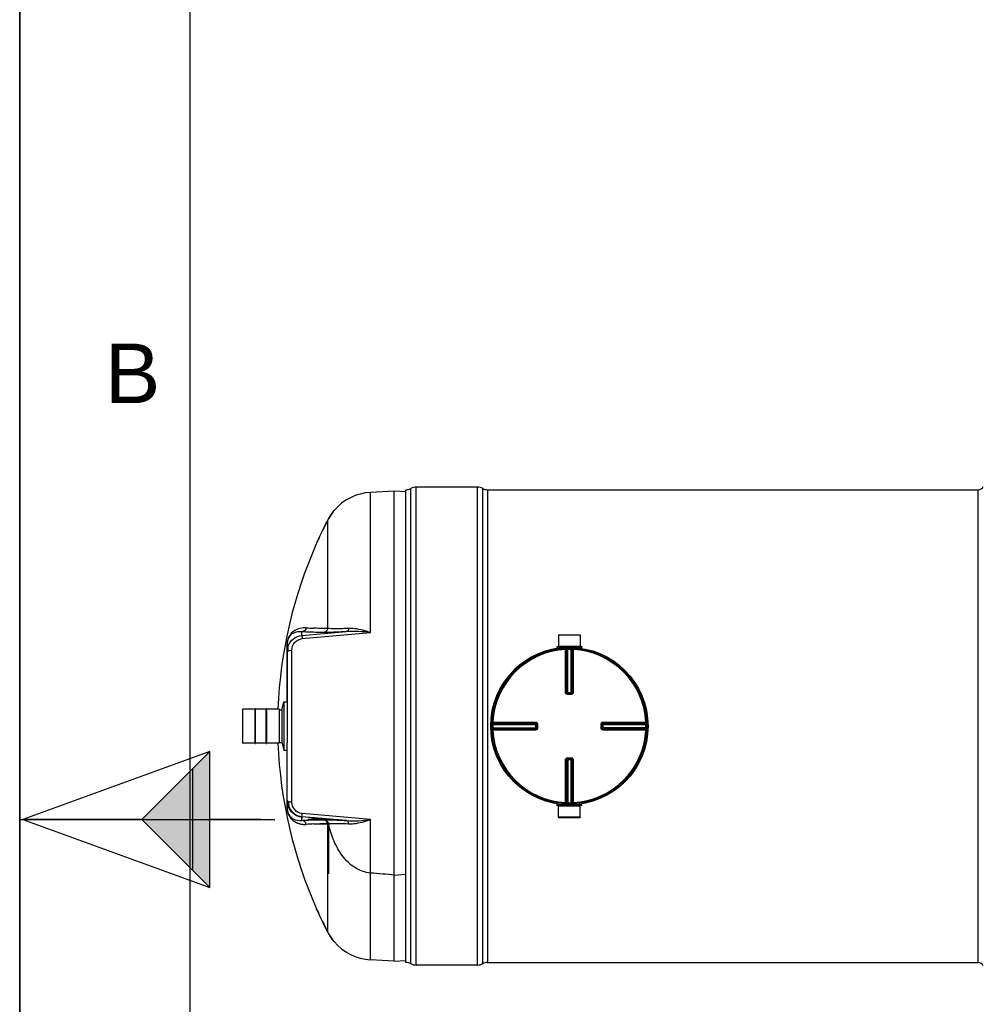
# Model space of a CAD drawing. Header units: millimetres. Extents: x 0 to 297, y 0 to 210.
# Tile 2 of 31: x 0 to 57, y 94 to 152. Entities that reach past the tile are written whole.
import ezdxf

# ---------------------------------------------------------------- set-up
doc = ezdxf.new("R2010")
doc.units = ezdxf.units.MM
doc.header["$LTSCALE"] = 16.335
doc.layers.get('0').update_dxf_attribs({"linetype": 'CONTINUOUS'})
for name, color, linetype in [('01_GLOBAL', 7, 'CONTINUOUS'), ('08_SURFACES', 7, 'CONTINUOUS'), ('AXES_REF', 7, 'CONTINUOUS')]:
    doc.layers.add(name, color=color, linetype=linetype)
doc.styles.add('TEXTSTYLE_2', font='arial.ttf')

# ---------------------------------------------------------------- blocks, each defined once
blk = doc.blocks.new('MARGEA4_BL0', base_point=(148.514, 105.014))
at = {"color": 7, "linetype": 'Continuous'}
for p, q in [((0.014, 0.014), (0.014, 210.014)), ((0.014, 0.014), (0.014, 210.014)), ((0.014, 210.014), (0.014, 0.014)), ((10.014, 200.014), (10.014, 10.014)), ((0.014, 105.014), (15.014, 105.014))]:
    blk.add_line(p, q, dxfattribs=at)
at = {"color": 7, "linetype": 'Continuous', "style": 'TEXTSTYLE_2', "oblique": 0.00002}
blk.add_text('B', height=3.5, dxfattribs=at).set_placement((5.014, 129.514))
blk = doc.blocks.new('REPERE_ORIENTATION_BL2', base_point=(7.192, 105.016))
at = {"color": 7, "linetype": 'Continuous'}
for p, q in [((11.192, 109.016), (0.192, 105.016)), ((7.192, 105.016), (11.192, 109.016)), ((11.192, 101.016), (11.192, 109.016)), ((10.192, 102.016), (10.192, 108.016)), ((0.192, 105.016), (11.192, 101.016)), ((7.192, 105.016), (0.192, 105.016)), ((7.192, 105.016), (11.192, 101.016)), ((14.192, 105.016), (11.192, 105.016))]:
    blk.add_line(p, q, dxfattribs=at)
blk.add_solid([(11.192, 109.016), (7.192, 105.016), (11.192, 101.016)], dxfattribs=at)

msp = doc.modelspace()

# ---------------------------------------------------------------- linework, layer by layer
at = {"color": 7, "linetype": 'Continuous'}
for p, q in [((0, 0), (0, 210)), ((22.046, 124.332), (20.648, 124.259)), ((22.046, 96.683), (22.046, 124.332)), ((22.732, 124.296), (22.046, 124.332)), ((22.732, 96.599), (22.732, 124.416)), ((26.939, 124.567), (23.333, 124.567)), ((27.54, 124.416), (56.392, 124.416)), ((15.735, 115.313), (15.735, 111.484)), ((15.795, 114.953), (15.795, 115.308)), ((31.715, 115.875), (31.718, 115.214)), ((31.715, 115.875), (32.983, 115.875)), ((32.983, 115.875), (32.98, 115.214)), ((31.609, 115.184), (31.609, 115.136)), ((31.609, 115.184), (33.088, 115.184)), ((31.609, 115.136), (33.088, 115.136)), ((31.718, 115.214), (31.748, 115.184)), ((31.718, 115.214), (32.98, 115.214)), ((31.718, 115.13), (31.718, 115.093)), ((32.98, 115.214), (32.95, 115.184)), ((32.98, 115.13), (32.98, 115.093)), ((33.088, 115.184), (33.088, 115.136)), ((32.237, 112.433), (32.231, 112.433)), ((32.237, 112.433), (32.461, 112.433)), ((32.467, 112.433), (32.461, 112.433)), ((13.115, 111.505), (13.115, 109.51)), ((13.854, 109.48), (13.854, 111.535)), ((13.854, 111.535), (13.878, 111.535)), ((13.878, 109.48), (13.878, 111.535)), ((14.515, 109.48), (14.515, 111.535)), ((14.515, 111.535), (14.539, 111.535)), ((14.539, 109.48), (14.539, 111.535)), ((15.278, 111.505), (15.278, 109.51)), ((15.278, 111.469), (15.446, 111.469)), ((15.446, 109.509), (15.446, 111.507)), ((30.423, 110.626), (30.423, 110.625)), ((30.423, 110.625), (30.423, 110.62)), ((30.423, 110.62), (30.423, 110.395)), ((30.423, 110.395), (30.423, 110.39)), ((30.423, 110.39), (30.423, 110.39)), ((34.274, 110.62), (34.274, 110.625)), ((34.274, 110.395), (34.274, 110.62)), ((34.274, 110.39), (34.274, 110.395)), ((15.278, 109.546), (15.446, 109.546)), ((15.735, 105.704), (15.735, 109.531)), ((13.854, 109.48), (13.878, 109.48)), ((14.515, 109.48), (14.539, 109.48)), ((32.231, 108.582), (32.237, 108.582)), ((32.461, 108.582), (32.237, 108.582)), ((32.461, 108.582), (32.467, 108.582)), ((31.609, 105.831), (31.609, 105.879)), ((33.088, 105.879), (31.609, 105.879)), ((33.088, 105.831), (31.609, 105.831)), ((31.715, 105.14), (31.718, 105.801)), ((31.718, 105.885), (31.718, 105.923)), ((31.718, 105.801), (31.748, 105.831)), ((32.98, 105.801), (31.718, 105.801)), ((32.98, 105.801), (32.95, 105.831)), ((32.98, 105.885), (32.98, 105.923)), ((32.983, 105.14), (32.98, 105.801)), ((33.088, 105.831), (33.088, 105.879)), ((17.821, 105.058), (16.618, 105.163)), ((32.983, 105.14), (31.715, 105.14)), ((22.046, 101.745), (22.732, 101.801)), ((22.046, 101.745), (22.732, 101.801)), ((22.046, 96.683), (20.648, 96.756)), ((22.046, 96.683), (22.73, 96.719)), ((26.939, 96.448), (23.333, 96.448)), ((27.54, 96.599), (56.392, 96.599))]:
    msp.add_line(p, q, dxfattribs=at)
at = {"color": 9, "linetype": 'Continuous'}
for p, q in [((20.648, 116.01), (20.648, 124.259)), ((23.015, 96.528), (23.015, 124.487)), ((23.333, 96.448), (23.333, 124.567)), ((26.939, 96.448), (26.939, 124.567)), ((27.257, 96.528), (27.257, 124.487)), ((27.54, 124.416), (27.54, 96.599)), ((16.613, 115.84), (19.241, 116.068)), ((16.613, 115.84), (16.613, 116.055)), ((16.624, 115.655), (20.648, 116.01)), ((17.321, 116.267), (17.295, 116.268)), ((15.729, 115.254), (15.729, 111.928)), ((16.02, 106.044), (16.02, 114.971)), ((31.718, 115.13), (32.117, 115.13)), ((32.112, 115.07), (32.115, 115.011)), ((32.115, 112.494), (32.115, 115.011)), ((32.175, 112.493), (32.175, 115.01)), ((32.192, 115.011), (32.192, 112.492)), ((32.25, 115.075), (32.252, 115.016)), ((32.252, 112.433), (32.252, 115.016)), ((32.447, 115.075), (32.446, 115.016)), ((32.446, 112.433), (32.446, 115.016)), ((32.506, 112.492), (32.506, 115.011)), ((32.523, 115.01), (32.523, 112.493)), ((32.58, 115.13), (32.98, 115.13)), ((32.585, 115.07), (32.582, 115.011)), ((32.582, 115.011), (32.582, 112.494)), ((32.175, 112.493), (32.192, 112.492)), ((32.237, 112.374), (32.237, 112.433)), ((32.252, 112.491), (32.446, 112.491)), ((32.461, 112.374), (32.461, 112.433)), ((32.506, 112.492), (32.523, 112.493)), ((32.349, 112.374), (32.237, 112.374)), ((32.461, 112.374), (32.349, 112.374)), ((13.121, 111.511), (13.121, 109.504)), ((15.272, 111.511), (15.272, 109.504)), ((27.787, 110.744), (27.845, 110.741)), ((27.845, 110.741), (30.363, 110.741)), ((27.845, 110.741), (27.948, 110.741)), ((27.846, 110.664), (30.365, 110.664)), ((27.847, 110.681), (30.363, 110.681)), ((30.365, 110.664), (30.363, 110.681)), ((34.334, 110.681), (34.333, 110.664)), ((34.333, 110.664), (36.852, 110.664)), ((34.334, 110.681), (36.851, 110.681)), ((34.335, 110.741), (36.852, 110.741)), ((36.911, 110.744), (36.852, 110.741)), ((27.782, 110.606), (27.84, 110.605)), ((27.782, 110.409), (27.84, 110.41)), ((27.787, 110.271), (27.845, 110.274)), ((27.84, 110.605), (30.423, 110.605)), ((27.84, 110.41), (30.423, 110.41)), ((30.363, 110.274), (27.845, 110.274)), ((30.365, 110.351), (27.846, 110.351)), ((30.363, 110.334), (27.847, 110.334)), ((29.575, 110.274), (29.51, 110.274)), ((29.837, 110.274), (29.704, 110.274)), ((30.363, 110.334), (30.365, 110.351)), ((30.365, 110.605), (30.365, 110.41)), ((30.483, 110.62), (30.423, 110.62)), ((30.483, 110.395), (30.423, 110.395)), ((30.483, 110.62), (30.483, 110.395)), ((34.215, 110.62), (34.274, 110.62)), ((34.215, 110.395), (34.215, 110.62)), ((34.215, 110.395), (34.274, 110.395)), ((34.274, 110.605), (36.857, 110.605)), ((36.857, 110.41), (34.274, 110.41)), ((34.332, 110.41), (34.332, 110.605)), ((34.333, 110.351), (34.334, 110.334)), ((36.852, 110.351), (34.333, 110.351)), ((36.851, 110.334), (34.334, 110.334)), ((36.852, 110.274), (34.335, 110.274)), ((36.911, 110.271), (36.852, 110.274)), ((36.916, 110.606), (36.857, 110.605)), ((36.916, 110.409), (36.857, 110.41)), ((15.729, 109.087), (15.729, 105.753)), ((32.115, 106.004), (32.115, 108.521)), ((32.192, 108.523), (32.175, 108.522)), ((32.175, 106.005), (32.175, 108.522)), ((32.192, 108.523), (32.192, 106.005)), ((32.237, 108.642), (32.237, 108.582)), ((32.237, 108.642), (32.349, 108.642)), ((32.252, 108.582), (32.252, 105.999)), ((32.446, 108.524), (32.252, 108.524)), ((32.349, 108.642), (32.461, 108.642)), ((32.446, 105.999), (32.446, 108.582)), ((32.461, 108.642), (32.461, 108.582)), ((32.506, 106.005), (32.506, 108.523)), ((32.523, 108.522), (32.506, 108.523)), ((32.523, 108.522), (32.523, 106.005)), ((32.582, 108.521), (32.582, 106.004)), ((15.732, 105.672), (15.732, 105.665)), ((32.117, 105.885), (31.718, 105.885)), ((32.112, 105.946), (32.115, 106.004)), ((32.25, 105.94), (32.252, 105.999)), ((32.447, 105.94), (32.446, 105.999)), ((32.98, 105.885), (32.58, 105.885)), ((32.585, 105.946), (32.582, 106.004)), ((16.613, 104.96), (16.613, 105.175)), ((19.241, 104.947), (16.613, 105.175)), ((16.618, 105.067), (16.618, 105.163)), ((20.648, 105.005), (16.624, 105.36)), ((20.648, 96.756), (20.648, 105.005)), ((17.295, 104.747), (17.32, 104.748)), ((18.19, 101.807), (18.19, 104.691)), ((20.651, 99.708), (20.651, 101.86))]:
    msp.add_line(p, q, dxfattribs=at)
for points in [[(15.729, 115.254), (15.73, 115.26), (15.731, 115.266), (15.732, 115.272), (15.733, 115.278), (15.734, 115.284), (15.734, 115.29), (15.735, 115.296), (15.735, 115.302), (15.735, 115.308)], [(28.239, 110.741), (28.33, 110.741), (28.419, 110.741), (28.506, 110.741), (28.589, 110.741), (28.671, 110.741), (28.75, 110.741), (28.826, 110.741), (28.901, 110.741), (28.974, 110.741), (29.045, 110.741), (29.114, 110.741), (29.182, 110.741), (29.249, 110.741), (29.316, 110.741)], [(29.771, 110.741), (29.838, 110.741), (29.906, 110.741)], [(29.976, 110.741), (30.048, 110.741), (30.123, 110.741), (30.2, 110.741), (30.28, 110.741), (30.363, 110.741)], [(29.249, 110.274), (29.182, 110.274), (29.114, 110.274), (29.044, 110.274), (28.973, 110.274), (28.901, 110.274), (28.826, 110.274), (28.749, 110.274), (28.67, 110.274), (28.589, 110.274), (28.505, 110.274), (28.419, 110.274), (28.33, 110.274), (28.238, 110.274), (28.144, 110.274), (28.047, 110.274), (27.948, 110.274)], [(29.445, 110.274), (29.381, 110.274), (29.315, 110.274)], [(30.363, 110.274), (30.28, 110.274), (30.2, 110.274), (30.122, 110.274), (30.048, 110.274), (29.976, 110.274), (29.906, 110.274), (29.837, 110.274)], [(15.729, 105.761), (15.73, 105.755), (15.731, 105.749), (15.732, 105.743), (15.733, 105.737), (15.734, 105.731), (15.734, 105.725), (15.735, 105.719), (15.735, 105.713), (15.735, 105.707)], [(15.729, 105.753), (15.729, 105.746), (15.729, 105.738), (15.729, 105.731), (15.729, 105.723), (15.73, 105.716), (15.73, 105.708), (15.73, 105.701), (15.731, 105.694), (15.731, 105.686), (15.731, 105.679), (15.732, 105.672)], [(15.732, 105.665), (15.733, 105.658), (15.733, 105.65), (15.734, 105.643), (15.734, 105.636), (15.735, 105.629), (15.736, 105.621), (15.737, 105.614), (15.737, 105.606), (15.738, 105.599), (15.739, 105.591), (15.74, 105.584), (15.741, 105.576), (15.742, 105.569), (15.743, 105.561), (15.744, 105.554), (15.746, 105.546), (15.747, 105.538), (15.748, 105.529), (15.75, 105.521), (15.752, 105.512), (15.753, 105.504), (15.755, 105.495), (15.757, 105.487), (15.759, 105.479), (15.761, 105.47), (15.762, 105.463), (15.764, 105.455), (15.766, 105.448), (15.768, 105.441), (15.77, 105.435), (15.771, 105.428), (15.773, 105.422), (15.775, 105.417), (15.776, 105.411), (15.778, 105.406), (15.779, 105.4), (15.781, 105.395), (15.783, 105.39), (15.784, 105.386), (15.786, 105.381), (15.787, 105.376), (15.789, 105.371), (15.791, 105.366), (15.792, 105.362), (15.794, 105.357), (15.796, 105.352), (15.798, 105.347), (15.8, 105.342), (15.802, 105.337), (15.803, 105.332), (15.805, 105.327), (15.807, 105.322), (15.809, 105.317), (15.811, 105.312), (15.814, 105.308), (15.816, 105.303), (15.818, 105.298), (15.82, 105.293), (15.822, 105.289), (15.824, 105.284), (15.826, 105.279), (15.829, 105.274), (15.831, 105.269), (15.834, 105.264), (15.836, 105.259), (15.839, 105.254), (15.841, 105.249), (15.844, 105.244), (15.847, 105.239), (15.85, 105.233), (15.852, 105.228), (15.855, 105.223), (15.859, 105.217), (15.862, 105.211), (15.865, 105.206), (15.869, 105.2), (15.872, 105.194), (15.876, 105.188), (15.879, 105.182), (15.883, 105.176), (15.887, 105.17), (15.892, 105.164), (15.896, 105.157), (15.9, 105.151), (15.905, 105.144), (15.91, 105.137), (15.915, 105.131), (15.92, 105.124), (15.925, 105.117), (15.931, 105.109), (15.937, 105.102), (15.943, 105.095), (15.949, 105.087), (15.955, 105.079), (15.962, 105.072), (15.969, 105.064), (15.976, 105.056), (15.984, 105.048), (15.992, 105.039), (16, 105.031), (16.008, 105.022), (16.017, 105.014), (16.027, 105.005), (16.037, 104.996), (16.047, 104.987), (16.058, 104.977), (16.069, 104.968), (16.081, 104.958), (16.093, 104.948), (16.106, 104.938), (16.12, 104.928), (16.134, 104.918), (16.149, 104.908), (16.164, 104.899), (16.179, 104.889), (16.196, 104.879), (16.212, 104.869), (16.23, 104.859), (16.248, 104.85), (16.267, 104.84), (16.286, 104.831), (16.306, 104.822), (16.327, 104.813), (16.349, 104.804), (16.372, 104.795), (16.395, 104.787), (16.42, 104.779), (16.447, 104.771), (16.474, 104.763), (16.502, 104.756), (16.532, 104.75), (16.563, 104.744), (16.596, 104.738), (16.63, 104.733), (16.665, 104.729), (16.702, 104.727), (16.741, 104.725), (16.782, 104.724), (16.824, 104.724), (16.868, 104.726)]]:
    msp.add_lwpolyline(points, dxfattribs=at)
at = {"color": 7, "linetype": 'Continuous'}
msp.add_circle((32.349, 110.508), 4.568, dxfattribs=at)
for centre, radius, start, end in [((20.805, 121.258), 3.005, 93, 139.98306), ((22.732, 125.017), 0.601, 270, 298.07249), ((23.333, 123.89), 0.676, 90, 118.07249), ((26.939, 123.89), 0.676, 61.92751, 90), ((27.54, 125.017), 0.601, 241.92751, 270), ((32.349, 110.508), 4.628, 97.83747, 181.25868), ((31.712, 115.13), 0.00601, 0, 90), ((32.986, 115.13), 0.00601, 90, 180), ((13.121, 111.505), 0.00601, 90, 180), ((15.272, 111.505), 0.00601, 0, 90), ((32.349, 110.508), 4.628, 358.74132, 1.25868), ((13.121, 109.51), 0.00601, 180, 270), ((15.272, 109.51), 0.00601, 270, 360), ((31.712, 105.885), 0.00601, 270, 360), ((32.986, 105.885), 0.00601, 180, 270), ((41.569, 110.508), 24.092, 193.75823, 193.97177), ((20.805, 99.757), 3.005, 220.01694, 267), ((22.732, 95.998), 0.601, 61.92751, 90), ((23.333, 97.125), 0.676, 241.92751, 270), ((26.939, 97.125), 0.676, 270, 298.07249), ((27.54, 95.998), 0.601, 90, 118.07249)]:
    msp.add_arc(centre, radius, start, end, dxfattribs=at)
at = {"color": 9, "linetype": 'Continuous'}
for centre, radius, start, end in [((17.875, 132.524), 16.267, 266.45068, 267.95535), ((17.133, 115.254), 1.404, 179.25643, 179.74578), ((17.108, 115.254), 1.379, 179.74654, 179.99977), ((32.349, 110.508), 4.51, 92.96745, 177.03255), ((32.408, 110.509), 4.507, 92.75322, 92.96811), ((32.349, 110.511), 4.507, 90.00002, 91.23597), ((32.349, 110.511), 4.507, 88.76403, 89.99998), ((32.289, 110.509), 4.507, 87.03189, 87.24678), ((32.349, 110.508), 4.51, 2.96745, 87.03255), ((32.236, 112.496), 0.0625, 253.23112, 258.82655), ((32.237, 112.497), 0.0641, 258.82476, 265.06877), ((32.252, 117.53), 5.038, 269.8492, 269.99939), ((32.446, 117.53), 5.039, 270.0006, 270.14843), ((32.445, 112.493), 0.0617, 285.34076, 292.57898), ((32.445, 112.493), 0.0617, 292.5652, 299.81393), ((32.348, 110.448), 4.508, 177.03191, 177.24676), ((32.349, 110.448), 4.508, 2.75324, 2.96809), ((32.346, 110.508), 4.507, 178.76416, 181.23584), ((32.349, 110.508), 4.51, 182.96745, 267.03255), ((32.348, 110.567), 4.508, 182.75324, 182.96809), ((25.327, 110.605), 5.038, 0.00061, 0.1508), ((25.327, 110.41), 5.039, 359.85157, 359.9994), ((30.363, 110.411), 0.0617, 330.18606, 337.4348), ((30.363, 110.411), 0.0617, 337.42102, 344.65924), ((30.359, 110.396), 0.064, 345.04344, 349.82869), ((30.361, 110.396), 0.0625, 349.8255, 354.46856), ((30.364, 110.411), 0.0606, 344.66589, 348.01548), ((32.349, 110.508), 4.51, 272.96745, 357.03255), ((34.338, 110.62), 0.0641, 168.82476, 175.06877), ((34.337, 110.62), 0.0625, 163.23112, 168.82655), ((34.335, 110.604), 0.0617, 157.42102, 164.65924), ((34.334, 110.604), 0.0617, 150.18606, 157.4348), ((39.371, 110.605), 5.039, 179.85157, 179.9994), ((39.371, 110.41), 5.038, 180.00061, 180.1508), ((32.349, 110.567), 4.508, 357.03191, 357.24676), ((32.351, 110.508), 4.507, 358.76416, 1.23584), ((32.252, 108.522), 0.0617, 112.5652, 119.81393), ((32.253, 108.522), 0.0617, 105.34076, 112.57898), ((32.252, 103.486), 5.039, 90.0006, 90.14843), ((32.446, 103.486), 5.038, 89.8492, 89.99939), ((32.461, 108.518), 0.0641, 78.82476, 85.06877), ((32.461, 108.52), 0.0625, 73.23112, 78.82655), ((32.408, 110.506), 4.507, 267.03189, 267.24678), ((32.349, 110.505), 4.507, 268.76403, 271.23597), ((32.289, 110.506), 4.507, 272.75322, 272.96811), ((17.875, 88.491), 16.267, 92.04463, 93.54932)]:
    msp.add_arc(centre, radius, start, end, dxfattribs=at)
at = {"color": 7, "linetype": 'Continuous'}
msp.add_ellipse((16.697, 106.062), major_axis=(0, 0.902), ratio=0.999048, start_param=1.570796, end_param=3.054326, dxfattribs=at)
at = {"color": 9, "linetype": 'Continuous'}
for points, knots in [([(16.868, 116.289), (16.635, 116.303), (16.269, 116.227), (15.828, 115.849), (15.732, 115.494), (15.729, 115.272)], [0, 0, 0, 0, 0.410666, 0.609978, 1, 1, 1, 1]), ([(16.613, 116.055), (16.438, 116.075), (16.161, 116.035), (15.807, 115.766), (15.736, 115.487), (15.735, 115.313)], [0, 0, 0, 0, 0.406857, 0.598833, 1, 1, 1, 1]), ([(17.896, 116.016), (17.773, 116.017), (17.345, 116.023), (16.918, 116.036), (16.613, 116.055)], [0, 0, 0, 0, 0.286499, 1, 1, 1, 1]), ([(18.136, 116.25), (18.063, 116.251), (17.791, 116.254), (17.519, 116.26), (17.321, 116.267)], [0, 0, 0, 0, 0.269967, 1, 1, 1, 1]), ([(19.241, 116.068), (19.1, 116.059), (18.652, 116.034), (18.204, 116.014), (17.896, 116.016)], [0, 0, 0, 0, 0.314012, 1, 1, 1, 1]), ([(19.359, 116.254), (19.231, 116.248), (18.823, 116.232), (18.414, 116.225), (18.136, 116.25)], [0, 0, 0, 0, 0.31546, 1, 1, 1, 1]), ([(19.359, 116.254), (19.355, 116.23), (19.34, 116.159), (19.291, 116.076), (19.241, 116.068)], [0, 0, 0, 0, 0.324564, 1, 1, 1, 1]), ([(20.648, 116.01), (20.539, 116.047), (20.122, 116.178), (19.682, 116.27), (19.359, 116.254)], [0, 0, 0, 0, 0.262606, 1, 1, 1, 1]), ([(15.803, 115.23), (15.866, 115.393), (16.088, 115.691), (16.437, 115.825), (16.613, 115.84)], [0, 0, 0, 0, 0.496941, 1, 1, 1, 1]), ([(16.02, 114.971), (16.02, 115.132), (16.135, 115.47), (16.458, 115.641), (16.624, 115.655)], [0, 0, 0, 0, 0.491863, 1, 1, 1, 1]), ([(16.613, 115.84), (16.611, 115.835), (16.62, 115.771), (16.619, 115.712), (16.624, 115.655)], [0, 0, 0, 0, 0.085036, 1, 1, 1, 1]), ([(15.735, 114.872), (15.735, 114.88), (15.742, 114.898), (15.756, 114.909), (15.765, 114.915)], [0, 0, 0, 0, 0.432743, 1, 1, 1, 1]), ([(15.765, 114.915), (15.772, 114.92), (15.789, 114.93), (15.808, 114.937), (15.818, 114.941)], [0, 0, 0, 0, 0.45949, 1, 1, 1, 1]), ([(32.175, 115.01), (32.173, 115.01), (32.153, 115.011), (32.133, 115.011), (32.115, 115.011)], [0, 0, 0, 0, 0.109199, 1, 1, 1, 1]), ([(32.192, 115.011), (32.194, 115.011), (32.214, 115.014), (32.234, 115.015), (32.252, 115.016)], [0, 0, 0, 0, 0.10812, 1, 1, 1, 1]), ([(32.446, 115.016), (32.453, 115.016), (32.473, 115.014), (32.493, 115.014), (32.506, 115.011)], [0, 0, 0, 0, 0.352806, 1, 1, 1, 1]), ([(32.582, 115.011), (32.575, 115.011), (32.555, 115.011), (32.535, 115.012), (32.523, 115.01)], [0, 0, 0, 0, 0.353705, 1, 1, 1, 1]), ([(32.115, 112.494), (32.122, 112.494), (32.142, 112.494), (32.162, 112.494), (32.175, 112.493)], [0, 0, 0, 0, 0.353802, 1, 1, 1, 1]), ([(32.237, 112.374), (32.206, 112.374), (32.142, 112.399), (32.115, 112.463), (32.115, 112.494)], [0, 0, 0, 0, 0.498833, 1, 1, 1, 1]), ([(32.192, 112.492), (32.194, 112.492), (32.209, 112.491), (32.225, 112.491), (32.238, 112.491)], [0, 0, 0, 0, 0.107786, 1, 1, 1, 1]), ([(32.506, 112.492), (32.504, 112.492), (32.488, 112.491), (32.473, 112.491), (32.459, 112.491)], [0, 0, 0, 0, 0.107786, 1, 1, 1, 1]), ([(32.582, 112.494), (32.582, 112.463), (32.556, 112.399), (32.492, 112.374), (32.461, 112.374)], [0, 0, 0, 0, 0.49995, 1, 1, 1, 1]), ([(32.582, 112.494), (32.575, 112.494), (32.555, 112.494), (32.535, 112.494), (32.523, 112.493)], [0, 0, 0, 0, 0.353802, 1, 1, 1, 1]), ([(27.84, 110.605), (27.841, 110.612), (27.842, 110.632), (27.842, 110.652), (27.846, 110.664)], [0, 0, 0, 0, 0.352806, 1, 1, 1, 1]), ([(27.845, 110.741), (27.845, 110.734), (27.846, 110.714), (27.844, 110.694), (27.847, 110.681)], [0, 0, 0, 0, 0.353705, 1, 1, 1, 1]), ([(30.363, 110.741), (30.363, 110.734), (30.363, 110.714), (30.362, 110.694), (30.363, 110.681)], [0, 0, 0, 0, 0.353799, 1, 1, 1, 1]), ([(30.363, 110.741), (30.393, 110.741), (30.458, 110.715), (30.483, 110.651), (30.483, 110.62)], [0, 0, 0, 0, 0.499925, 1, 1, 1, 1]), ([(30.365, 110.618), (30.365, 110.624), (30.365, 110.639), (30.366, 110.655), (30.365, 110.664)], [0, 0, 0, 0, 0.367922, 1, 1, 1, 1]), ([(34.215, 110.62), (34.215, 110.651), (34.24, 110.715), (34.304, 110.741), (34.335, 110.741)], [0, 0, 0, 0, 0.498833, 1, 1, 1, 1]), ([(34.332, 110.618), (34.332, 110.623), (34.333, 110.639), (34.332, 110.655), (34.333, 110.664)], [0, 0, 0, 0, 0.367736, 1, 1, 1, 1]), ([(34.335, 110.741), (34.335, 110.734), (34.335, 110.714), (34.336, 110.694), (34.334, 110.681)], [0, 0, 0, 0, 0.353802, 1, 1, 1, 1]), ([(36.851, 110.681), (36.851, 110.683), (36.852, 110.703), (36.852, 110.723), (36.852, 110.741)], [0, 0, 0, 0, 0.109199, 1, 1, 1, 1]), ([(36.852, 110.664), (36.852, 110.662), (36.855, 110.642), (36.857, 110.623), (36.857, 110.605)], [0, 0, 0, 0, 0.10812, 1, 1, 1, 1]), ([(27.846, 110.351), (27.845, 110.353), (27.843, 110.373), (27.841, 110.393), (27.84, 110.41)], [0, 0, 0, 0, 0.10812, 1, 1, 1, 1]), ([(27.847, 110.334), (27.846, 110.332), (27.846, 110.312), (27.845, 110.292), (27.845, 110.274)], [0, 0, 0, 0, 0.109199, 1, 1, 1, 1]), ([(30.363, 110.274), (30.363, 110.281), (30.363, 110.301), (30.362, 110.321), (30.363, 110.334)], [0, 0, 0, 0, 0.353802, 1, 1, 1, 1]), ([(30.483, 110.395), (30.483, 110.364), (30.458, 110.3), (30.393, 110.274), (30.363, 110.274)], [0, 0, 0, 0, 0.500075, 1, 1, 1, 1]), ([(30.365, 110.397), (30.365, 110.392), (30.365, 110.376), (30.366, 110.36), (30.365, 110.351)], [0, 0, 0, 0, 0.367736, 1, 1, 1, 1]), ([(34.335, 110.274), (34.304, 110.274), (34.24, 110.3), (34.215, 110.364), (34.215, 110.395)], [0, 0, 0, 0, 0.49995, 1, 1, 1, 1]), ([(34.332, 110.397), (34.332, 110.391), (34.333, 110.376), (34.332, 110.36), (34.333, 110.351)], [0, 0, 0, 0, 0.367922, 1, 1, 1, 1]), ([(34.335, 110.274), (34.335, 110.281), (34.335, 110.301), (34.336, 110.321), (34.334, 110.334)], [0, 0, 0, 0, 0.353802, 1, 1, 1, 1]), ([(36.852, 110.274), (36.852, 110.281), (36.852, 110.301), (36.854, 110.321), (36.851, 110.334)], [0, 0, 0, 0, 0.353705, 1, 1, 1, 1]), ([(36.857, 110.41), (36.857, 110.403), (36.855, 110.383), (36.856, 110.363), (36.852, 110.351)], [0, 0, 0, 0, 0.352806, 1, 1, 1, 1]), ([(32.115, 108.521), (32.115, 108.552), (32.142, 108.616), (32.206, 108.642), (32.237, 108.642)], [0, 0, 0, 0, 0.49995, 1, 1, 1, 1]), ([(32.115, 108.521), (32.122, 108.521), (32.142, 108.522), (32.162, 108.521), (32.175, 108.522)], [0, 0, 0, 0, 0.353802, 1, 1, 1, 1]), ([(32.192, 108.523), (32.194, 108.524), (32.209, 108.524), (32.225, 108.524), (32.239, 108.524)], [0, 0, 0, 0, 0.107786, 1, 1, 1, 1]), ([(32.506, 108.523), (32.504, 108.524), (32.488, 108.524), (32.473, 108.524), (32.459, 108.524)], [0, 0, 0, 0, 0.107786, 1, 1, 1, 1]), ([(32.461, 108.642), (32.492, 108.642), (32.556, 108.616), (32.582, 108.552), (32.582, 108.521)], [0, 0, 0, 0, 0.498833, 1, 1, 1, 1]), ([(32.582, 108.521), (32.575, 108.521), (32.555, 108.522), (32.535, 108.521), (32.523, 108.522)], [0, 0, 0, 0, 0.353802, 1, 1, 1, 1]), ([(15.735, 106.143), (15.735, 106.135), (15.742, 106.117), (15.756, 106.106), (15.765, 106.1)], [0, 0, 0, 0, 0.432744, 1, 1, 1, 1]), ([(15.765, 106.1), (15.772, 106.095), (15.789, 106.085), (15.808, 106.078), (15.818, 106.075)], [0, 0, 0, 0, 0.459491, 1, 1, 1, 1]), ([(16.624, 105.36), (16.458, 105.374), (16.135, 105.545), (16.02, 105.883), (16.02, 106.044)], [0, 0, 0, 0, 0.508115, 1, 1, 1, 1]), ([(15.735, 105.704), (15.736, 105.53), (15.807, 105.25), (16.16, 104.98), (16.438, 104.94), (16.613, 104.96)], [0, 0, 0, 0, 0.401541, 0.593442, 1, 1, 1, 1]), ([(16.613, 105.175), (16.439, 105.19), (16.095, 105.321), (15.873, 105.613), (15.808, 105.773)], [0, 0, 0, 0, 0.503033, 1, 1, 1, 1]), ([(32.115, 106.004), (32.122, 106.004), (32.142, 106.005), (32.162, 106.003), (32.175, 106.005)], [0, 0, 0, 0, 0.353705, 1, 1, 1, 1]), ([(32.252, 105.999), (32.245, 105.999), (32.225, 106.001), (32.204, 106.001), (32.192, 106.005)], [0, 0, 0, 0, 0.352806, 1, 1, 1, 1]), ([(32.506, 106.005), (32.504, 106.004), (32.484, 106.002), (32.464, 106), (32.446, 105.999)], [0, 0, 0, 0, 0.10812, 1, 1, 1, 1]), ([(32.523, 106.005), (32.525, 106.005), (32.545, 106.005), (32.565, 106.004), (32.582, 106.004)], [0, 0, 0, 0, 0.109199, 1, 1, 1, 1]), ([(16.613, 105.175), (16.611, 105.18), (16.62, 105.244), (16.619, 105.304), (16.624, 105.36)], [0, 0, 0, 0, 0.085036, 1, 1, 1, 1]), ([(16.613, 104.96), (16.704, 104.965), (17.131, 104.988), (17.559, 104.996), (17.896, 104.999)], [0, 0, 0, 0, 0.213231, 1, 1, 1, 1]), ([(16.96, 105.037), (17.025, 105.04), (17.312, 105.05), (17.599, 105.055), (17.821, 105.058)], [0, 0, 0, 0, 0.227784, 1, 1, 1, 1]), ([(17.896, 104.999), (17.978, 104.999), (18.426, 104.994), (18.874, 104.97), (19.241, 104.947)], [0, 0, 0, 0, 0.182409, 1, 1, 1, 1]), ([(19.359, 104.761), (19.355, 104.785), (19.34, 104.856), (19.291, 104.939), (19.241, 104.947)], [0, 0, 0, 0, 0.324564, 1, 1, 1, 1]), ([(19.359, 104.761), (19.463, 104.756), (19.904, 104.775), (20.331, 104.898), (20.648, 105.005)], [0, 0, 0, 0, 0.237356, 1, 1, 1, 1]), ([(17.295, 104.758), (17.361, 104.761), (17.652, 104.771), (17.943, 104.776), (18.168, 104.778)], [0, 0, 0, 0, 0.227739, 1, 1, 1, 1]), ([(17.32, 104.748), (17.383, 104.75), (17.655, 104.759), (17.927, 104.763), (18.136, 104.765)], [0, 0, 0, 0, 0.229903, 1, 1, 1, 1]), ([(18.136, 104.765), (18.21, 104.772), (18.618, 104.792), (19.026, 104.777), (19.359, 104.761)], [0, 0, 0, 0, 0.181577, 1, 1, 1, 1])]:
    msp.add_open_spline(points, degree=3, knots=knots, dxfattribs=at)
for points in [[(16.868, 116.289), (16.843, 116.176), (16.728, 116.067), (16.613, 116.055)], [(18.136, 116.25), (18.114, 116.141), (18.007, 116.028), (17.896, 116.016)], [(20.648, 116.01), (20.182, 116.064), (19.709, 116.103), (19.241, 116.068)], [(15.735, 114.872), (15.735, 114.994), (15.758, 115.117), (15.803, 115.23)], [(15.818, 114.941), (15.882, 114.963), (15.952, 114.97), (16.02, 114.971)], [(32.112, 115.07), (32.141, 115.071), (32.175, 115.039), (32.175, 115.01)], [(32.129, 115.07), (32.158, 115.072), (32.192, 115.039), (32.192, 115.011)], [(32.568, 115.07), (32.539, 115.072), (32.506, 115.039), (32.506, 115.011)], [(32.585, 115.07), (32.556, 115.071), (32.522, 115.039), (32.523, 115.01)], [(32.218, 112.436), (32.195, 112.443), (32.175, 112.469), (32.175, 112.493)], [(32.192, 112.492), (32.192, 112.466), (32.215, 112.438), (32.24, 112.433)], [(32.523, 112.493), (32.523, 112.466), (32.494, 112.436), (32.467, 112.433)], [(32.476, 112.44), (32.493, 112.45), (32.506, 112.472), (32.506, 112.492)], [(27.787, 110.744), (27.785, 110.715), (27.818, 110.681), (27.847, 110.681)], [(27.786, 110.727), (27.785, 110.698), (27.817, 110.665), (27.846, 110.664)], [(30.363, 110.681), (30.39, 110.681), (30.42, 110.653), (30.423, 110.626)], [(30.365, 110.664), (30.39, 110.664), (30.418, 110.641), (30.423, 110.617)], [(34.277, 110.638), (34.284, 110.661), (34.31, 110.681), (34.334, 110.681)], [(34.281, 110.635), (34.291, 110.652), (34.313, 110.664), (34.333, 110.664)], [(36.911, 110.744), (36.912, 110.715), (36.88, 110.681), (36.851, 110.681)], [(36.912, 110.727), (36.913, 110.698), (36.881, 110.665), (36.852, 110.664)], [(27.786, 110.288), (27.785, 110.317), (27.817, 110.351), (27.846, 110.351)], [(27.787, 110.271), (27.785, 110.3), (27.818, 110.334), (27.847, 110.334)], [(30.421, 110.379), (30.415, 110.356), (30.388, 110.334), (30.363, 110.334)], [(30.417, 110.381), (30.407, 110.363), (30.385, 110.351), (30.365, 110.351)], [(34.333, 110.351), (34.308, 110.351), (34.279, 110.374), (34.274, 110.398)], [(34.334, 110.334), (34.307, 110.334), (34.277, 110.363), (34.274, 110.39)], [(36.911, 110.271), (36.912, 110.3), (36.88, 110.334), (36.851, 110.334)], [(36.912, 110.288), (36.913, 110.317), (36.881, 110.351), (36.852, 110.351)], [(32.175, 108.522), (32.175, 108.549), (32.204, 108.579), (32.231, 108.582)], [(32.222, 108.575), (32.204, 108.565), (32.192, 108.543), (32.192, 108.523)], [(32.506, 108.523), (32.506, 108.549), (32.483, 108.577), (32.458, 108.582)], [(32.479, 108.579), (32.502, 108.573), (32.523, 108.546), (32.523, 108.522)], [(15.808, 105.773), (15.76, 105.889), (15.735, 106.017), (15.735, 106.143)], [(15.818, 106.075), (15.882, 106.052), (15.952, 106.045), (16.02, 106.044)], [(32.112, 105.946), (32.141, 105.944), (32.175, 105.976), (32.175, 106.005)], [(32.129, 105.945), (32.158, 105.943), (32.192, 105.976), (32.192, 106.005)], [(32.568, 105.945), (32.539, 105.943), (32.506, 105.976), (32.506, 106.005)], [(32.585, 105.946), (32.556, 105.944), (32.522, 105.976), (32.523, 106.005)], [(16.868, 104.726), (16.843, 104.839), (16.728, 104.948), (16.613, 104.96)], [(18.136, 104.765), (18.114, 104.875), (18.007, 104.987), (17.896, 104.999)], [(19.241, 104.947), (19.709, 104.912), (20.182, 104.951), (20.648, 105.005)]]:
    msp.add_open_spline(points, degree=3, dxfattribs=at)
at = {"color": 7, "linetype": 'Continuous'}
for points, knots in [([(18.168, 104.778), (18.159, 104.816), (18.126, 104.89), (18.043, 104.978), (17.939, 105.036), (17.86, 105.054), (17.821, 105.058)], [0, 0, 0, 0, 0.249758, 0.4997, 0.749803, 1, 1, 1, 1]), ([(20.651, 101.86), (20.486, 101.874), (20.156, 101.947), (19.707, 102.173), (19.316, 102.489), (18.878, 102.993), (18.473, 103.731), (18.27, 104.367), (18.19, 104.691)], [0, 0, 0, 0, 0.124878, 0.249829, 0.374861, 0.499955, 0.749819, 1, 1, 1, 1])]:
    msp.add_open_spline(points, degree=3, knots=knots, dxfattribs=at)
msp.add_open_spline([(22.046, 101.745), (21.581, 101.783), (21.116, 101.822), (20.651, 101.86)], degree=3, dxfattribs=at)
at = {"layer": '01_GLOBAL', "color": 7, "linetype": 'Continuous'}
msp.add_circle((32.349, 110.508), 4.628, dxfattribs=at)
at = {"layer": '08_SURFACES', "color": 9, "linetype": 'Continuous'}
for p, q in [((18.439, 123.13), (18.455, 123.13)), ((18.136, 116.25), (18.136, 122.639)), ((17.489, 121.327), (17.502, 121.327)), ((18.136, 98.376), (18.136, 104.765)), ((17.489, 99.688), (17.502, 99.688)), ((18.439, 97.885), (18.455, 97.885))]:
    msp.add_line(p, q, dxfattribs=at)
at = {"layer": '08_SURFACES', "color": 7, "linetype": 'Continuous'}
for p, q in [((18.475, 123.174), (18.457, 123.152)), ((18.504, 123.19), (18.488, 123.19)), ((18.495, 123.18), (18.501, 123.187)), ((17.463, 121.268), (17.462, 121.267)), ((17.475, 121.267), (17.462, 121.267)), ((17.489, 121.327), (17.463, 121.268)), ((17.476, 121.268), (17.489, 121.297)), ((17.489, 121.297), (17.491, 121.302)), ((17.491, 121.302), (17.494, 121.308)), ((17.494, 121.308), (17.498, 121.317)), ((17.498, 121.317), (17.502, 121.327)), ((17.499, 99.666), (17.461, 99.751)), ((17.462, 99.748), (17.463, 99.747)), ((17.475, 99.748), (17.462, 99.748)), ((17.502, 99.688), (17.477, 99.745)), ((18.476, 97.86), (18.471, 97.865)), ((18.483, 97.85), (18.476, 97.86)), ((18.504, 97.825), (18.488, 97.825)), ((18.496, 97.834), (18.493, 97.838))]:
    msp.add_line(p, q, dxfattribs=at)
for points in [[(18.455, 123.13), (18.462, 123.139), (18.468, 123.147), (18.474, 123.155), (18.48, 123.162), (18.486, 123.169), (18.495, 123.18)], [(18.501, 123.187), (18.503, 123.189), (18.504, 123.19), (18.504, 123.19)], [(17.466, 121.274), (17.464, 121.27), (17.463, 121.268)], [(17.489, 121.327), (17.484, 121.316), (17.479, 121.306), (17.475, 121.296), (17.472, 121.288), (17.468, 121.28)], [(17.475, 121.267), (17.475, 121.267), (17.476, 121.268)], [(17.484, 121.285), (17.487, 121.292), (17.49, 121.3), (17.494, 121.308)], [(17.463, 99.747), (17.464, 99.745), (17.466, 99.741)], [(17.468, 99.735), (17.472, 99.728), (17.475, 99.719), (17.479, 99.709)], [(17.477, 99.745), (17.476, 99.747), (17.475, 99.748), (17.475, 99.748)], [(17.487, 99.723), (17.481, 99.736), (17.479, 99.741)], [(17.479, 99.709), (17.484, 99.699), (17.489, 99.688)], [(17.502, 99.688), (17.498, 99.698), (17.494, 99.707), (17.49, 99.715), (17.487, 99.723)], [(18.493, 97.838), (18.484, 97.849), (18.479, 97.855), (18.473, 97.862)], [(18.504, 97.825), (18.504, 97.825), (18.503, 97.826), (18.501, 97.828), (18.496, 97.834)]]:
    msp.add_lwpolyline(points, dxfattribs=at)
for centre, radius, start, end in [((20.81, 121.254), 3.011, 141.46972, 151.37737), ((20.805, 121.258), 3.017, 148.18436, 148.69992), ((20.805, 121.258), 3.017, 146.50024, 148.18435), ((20.805, 121.258), 3.017, 146.10652, 146.50024), ((20.805, 121.258), 3.017, 144.62802, 146.10653), ((20.806, 121.257), 3.018, 144.17111, 144.62808), ((20.806, 121.257), 3.018, 142.51479, 144.17113), ((20.805, 121.258), 3.017, 141.97068, 142.51474), ((20.804, 121.259), 3.016, 141.64187, 141.97067), ((41.569, 110.508), 26.399, 152.62822, 155.8054), ((41.569, 110.508), 26.387, 152.62822, 155.79367), ((20.804, 121.258), 3.015, 152.44834, 152.62822), ((20.806, 121.257), 3.018, 150.84345, 152.44819), ((20.805, 121.258), 3.005, 151.38641, 152.62811), ((20.806, 121.257), 3.019, 150.36708, 150.84355), ((20.806, 121.257), 3.018, 148.70004, 150.36718), ((41.569, 110.508), 26.387, 155.93675, 177.81982), ((41.569, 110.508), 26.387, 182.18018, 204.06325), ((41.569, 110.508), 26.399, 204.1946, 207.37178), ((41.569, 110.508), 26.387, 204.20633, 207.37178), ((20.804, 99.757), 3.015, 207.37178, 207.55164), ((20.806, 99.758), 3.018, 207.55179, 209.15662), ((20.805, 99.757), 3.005, 207.37189, 208.61357), ((20.81, 99.761), 3.011, 208.62261, 218.53029), ((20.806, 99.758), 3.019, 209.15652, 209.63288), ((20.806, 99.758), 3.018, 209.63278, 211.29994), ((20.805, 99.757), 3.017, 211.30007, 211.81572), ((20.805, 99.758), 3.017, 211.81573, 213.49973), ((20.805, 99.757), 3.017, 213.49973, 213.89358), ((20.805, 99.757), 3.017, 213.89357, 215.37208), ((20.806, 99.758), 3.018, 215.37202, 215.82885), ((20.806, 99.758), 3.018, 215.82882, 217.48535), ((20.805, 99.757), 3.017, 217.4854, 218.02927), ((20.804, 99.757), 3.016, 218.02928, 218.35813)]:
    msp.add_arc(centre, radius, start, end, dxfattribs=at)
for points, knots in [([(18.49, 123.193), (18.49, 123.194), (18.498, 123.199), (18.48, 123.181), (18.475, 123.174)], [0, 0, 0, 0, 0.030079, 1, 1, 1, 1]), ([(18.439, 97.885), (18.449, 97.873), (18.466, 97.852), (18.483, 97.831), (18.49, 97.822)], [0, 0, 0, 0, 0.557458, 1, 1, 1, 1])]:
    msp.add_open_spline(points, degree=3, knots=knots, dxfattribs=at)
at = {"layer": 'AXES_REF', "color": 9, "linetype": 'Continuous'}
msp.add_line((56.392, 124.416), (56.392, 96.599), dxfattribs=at)
at = {"layer": 'AXES_REF', "color": 7, "linetype": 'Continuous'}
for p, q in [((31.718, 115.875), (31.718, 115.887)), ((31.718, 115.887), (32.98, 115.887)), ((32.98, 115.875), (32.98, 115.887)), ((15.446, 111.507), (15.54, 111.928)), ((15.54, 111.928), (15.54, 109.087)), ((15.54, 111.928), (15.735, 111.928)), ((13.854, 111.511), (13.121, 111.511)), ((14.515, 111.511), (13.878, 111.511)), ((15.272, 111.511), (14.539, 111.511)), ((15.735, 111.484), (15.735, 109.531)), ((13.854, 109.504), (13.121, 109.504)), ((14.515, 109.504), (13.878, 109.504)), ((15.272, 109.504), (14.539, 109.504)), ((15.446, 109.509), (15.54, 109.087)), ((15.54, 109.087), (15.735, 109.087)), ((31.718, 105.14), (31.718, 105.128)), ((31.718, 105.128), (32.98, 105.128)), ((32.98, 105.14), (32.98, 105.128))]:
    msp.add_line(p, q, dxfattribs=at)
for centre, start, end in [((56.392, 124.777), 270, 331.92751), ((56.392, 96.238), 28.07249, 90)]:
    msp.add_arc(centre, 0.361, start, end, dxfattribs=at)

# ---------------------------------------------------------------- block references
at = {"color": 7, "linetype": 'Continuous'}
for name, p in [('MARGEA4_BL0', (148.514, 105.014)), ('REPERE_ORIENTATION_BL2', (7.192, 105.016))]:
    msp.add_blockref(name, p, dxfattribs=at)

doc.saveas('drawing.dxf')
